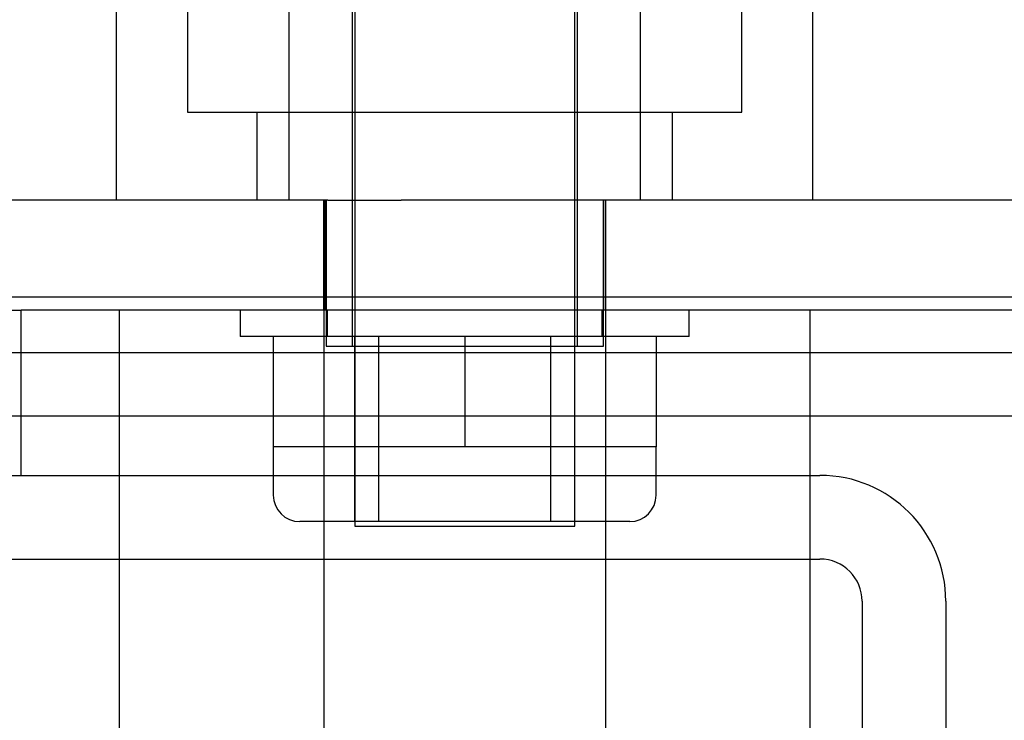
# Model space of a CAD drawing. Header units: inches. Extents: x 1 to 240, y -1 to 159.
# Tile 7 of 111: x 78.2 to 79.318, y 28.853 to 29.648. Entities that reach past the tile are written whole.
import ezdxf
from ezdxf.enums import TextEntityAlignment as Align
from ezdxf.lldxf.tags import DXFTag

# ---------------------------------------------------------------- set-up
doc = ezdxf.new("R2010")
doc.units = ezdxf.units.IN
doc.header["$MEASUREMENT"] = 0
for name, color, linetype in [('COM43543', 7, 'Continuous'), ('COM55891', 7, 'Continuous'), ('COM56175', 7, 'Continuous'), ('COM70657-14', 7, 'Continuous'), ('COM70658-8', 7, 'Continuous'), ('Default', 7, 'Continuous'), ('HAN13060', 7, 'Continuous'), ('LOC13320', 7, 'Continuous'), ('NTS16699', 7, 'Continuous'), ('SPC87323', 7, 'Continuous'), ('STD21879', 7, 'Continuous'), ('WAM30029', 7, 'Continuous')]:
    doc.layers.add(name, color=color, linetype=linetype)
doc.styles.add('SEACAD_Times_New_Roman', font='times.ttf')
tags = doc.linetypes.add('HIDDEN2', pattern=[0.1875, 0.125, -0.0625]).pattern_tags.tags
tags[6:7] = [DXFTag(74, 4), DXFTag(75, 0), DXFTag(340, '0'), DXFTag(46, 0.0), DXFTag(50, 0.0), DXFTag(44, 0.0), DXFTag(45, 0.0)]
tags[4:5] = [DXFTag(74, 4), DXFTag(75, 0), DXFTag(340, '0'), DXFTag(46, 0.0), DXFTag(50, 0.0), DXFTag(44, 0.0), DXFTag(45, 0.0)]
doc.dimstyles.new('HAMMOND_(STH_-_240x160)', dxfattribs={"dimtxt": 1, "dimasz": 1.25, "dimexe": 0.5, "dimexo": 0.5, "dimgap": 0.25, "dimtad": 0, "dimtih": 1, "dimtoh": 1, "dimzin": 0, "dimdsep": 46, "dimtxsty": 'SEACAD_Times_New_Roman', "dimblk1": '_SE_FILLED', "dimblk2": '_SE_FILLED', "dimsah": 1, "dimcen": 0.5, "dimadec": 0, "dimazin": 0, "dimtfac": 0.8, "dimtofl": 0, "dimtmove": 0, "dimatfit": 3, "dimfxl": 1, "dimtolj": 1, "dimtzin": 0, "dimarcsym": 0})

# ---------------------------------------------------------------- blocks, each defined once
blk = doc.blocks.new('SE6')
at = {"layer": 'COM43543', "color": 7, "linetype": 'Continuous'}
blk.add_line((51.2117, 29.2703), (82.2685, 29.2703), dxfattribs=at)
at = {"layer": 'COM43543', "color": 7, "linetype": 'HIDDEN2'}
blk.add_line((51.2117, 29.1983), (82.2685, 29.1983), dxfattribs=at)
at = {"layer": 'COM55891', "color": 7, "linetype": 'HIDDEN2'}
for p, q in [((78.2015, 29.1309), (79.109, 29.1309)), ((77.639, 29.0359), (79.109, 29.0359)), ((79.157, 28.9879), (79.157, 27.6309)), ((79.252, 28.9879), (79.252, 27.6309))]:
    blk.add_line(p, q, dxfattribs=at)
for radius in [0.143, 0.048]:
    blk.add_arc((79.109, 28.9879), radius, 0, 90, dxfattribs=at)
at = {"layer": 'COM56175', "color": 7, "linetype": 'HIDDEN2'}
for p, q in [((78.5497, 29.4434), (78.1137, 29.4434)), ((78.5459, 29.4434), (78.5459, 29.3184)), ((78.5464, 29.4434), (78.5464, 29.3184)), ((78.5497, 29.4434), (78.6333, 29.4434)), ((79.3429, 29.4434), (78.6333, 29.4434)), ((78.8649, 29.4434), (78.8649, 29.3184)), ((78.8654, 29.4434), (78.8654, 29.3184)), ((78.5497, 29.3184), (78.2015, 29.3184)), ((78.6333, 29.3184), (78.5497, 29.3184)), ((79.3429, 29.3184), (78.6333, 29.3184))]:
    blk.add_line(p, q, dxfattribs=at)
at = {"layer": 'COM70657-14', "color": 7, "linetype": 'Continuous'}
blk.add_line((80.0713, 29.3334), (52.0905, 29.3334), dxfattribs=at)
at = {"layer": 'COM70658-8', "color": 7, "linetype": 'HIDDEN2'}
for p, q in [((78.113, 29.3184), (78.2015, 29.3184)), ((78.2015, 29.1309), (78.2015, 29.3184)), ((77.5765, 29.1309), (78.2015, 29.1309))]:
    blk.add_line(p, q, dxfattribs=at)
at = {"layer": 'HAN13060', "color": 7, "linetype": 'HIDDEN2'}
for p, q in [((78.3099, 29.4434), (78.3099, 30.1454)), ((78.5058, 29.4434), (78.5058, 30.1454)), ((78.905, 29.4434), (78.905, 30.1454)), ((79.1009, 29.4434), (79.1009, 30.1454)), ((78.5454, 29.3184), (78.5454, 29.4434)), ((78.8654, 29.3184), (78.8654, 29.4434))]:
    blk.add_line(p, q, dxfattribs=at)
at = {"layer": 'LOC13320', "color": 7, "linetype": 'HIDDEN2'}
for p, q in [((78.3904, 30.0734), (78.3904, 29.5434)), ((79.0204, 29.5434), (79.0204, 30.0734)), ((78.5774, 29.9944), (78.5774, 29.2774)), ((78.8334, 29.2774), (78.8334, 29.9944)), ((78.3904, 29.5434), (79.0204, 29.5434)), ((78.4694, 29.5434), (78.4694, 29.4434)), ((78.9414, 29.4434), (78.9414, 29.5434)), ((78.5479, 29.4434), (78.5479, 29.2774)), ((78.8629, 29.2774), (78.8629, 29.4434)), ((78.5479, 29.2774), (78.8629, 29.2774))]:
    blk.add_line(p, q, dxfattribs=at)
at = {"layer": 'NTS16699', "color": 7, "linetype": 'HIDDEN2'}
for p, q in [((78.4879, 29.2884), (78.4879, 29.1634)), ((78.5804, 29.0784), (78.5804, 29.2884)), ((78.6074, 29.2884), (78.6074, 29.0784)), ((78.7054, 29.2884), (78.7054, 29.1634)), ((78.8033, 29.0784), (78.8033, 29.2884)), ((78.8304, 29.0784), (78.8304, 29.2884)), ((78.9229, 29.2884), (78.9229, 29.1634)), ((78.5966, 29.1634), (78.4879, 29.1634)), ((78.4879, 29.1634), (78.4879, 29.1084)), ((78.7054, 29.1634), (78.5966, 29.1634)), ((78.8141, 29.1634), (78.7054, 29.1634)), ((78.9229, 29.1634), (78.8141, 29.1634)), ((78.9229, 29.1084), (78.9229, 29.1634)), ((78.8929, 29.0784), (78.5179, 29.0784))]:
    blk.add_line(p, q, dxfattribs=at)
for centre, start, end in [((78.5179, 29.1084), 180, 270), ((78.8929, 29.1084), 270, 0)]:
    blk.add_arc(centre, 0.03, start, end, dxfattribs=at)
at = {"layer": 'SPC87323', "color": 7, "linetype": 'HIDDEN2'}
for p, q in [((78.3129, 29.3184), (78.3129, 28.4134)), ((78.5454, 29.3184), (78.5454, 28.2884)), ((78.8654, 29.3184), (78.8654, 28.2884)), ((79.0979, 28.4134), (79.0979, 29.3184))]:
    blk.add_line(p, q, dxfattribs=at)
at = {"layer": 'STD21879', "color": 7, "linetype": 'HIDDEN2'}
for p, q in [((78.5804, 30.0422), (78.5804, 29.0734)), ((78.8304, 29.0734), (78.8304, 30.0422)), ((78.5804, 29.0734), (78.8304, 29.0734))]:
    blk.add_line(p, q, dxfattribs=at)
at = {"layer": 'WAM30029', "color": 7, "linetype": 'HIDDEN2'}
for p, q in [((78.4504, 29.3184), (78.4504, 29.2884)), ((78.5491, 29.3184), (78.5491, 29.2884)), ((78.8616, 29.2884), (78.8616, 29.3184)), ((78.9604, 29.2884), (78.9604, 29.3184)), ((78.9604, 29.2884), (78.4504, 29.2884))]:
    blk.add_line(p, q, dxfattribs=at)
blk = doc.blocks.new('DMBLK3158')
at = {"layer": 'Default', "linetype": 'Continuous'}
for points in [[(78.8934, 37.4783), (78.8934, 37.0616), (80.1434, 37.2699)], [(83.6694, 37.4783), (82.4194, 37.2699), (83.6694, 37.0616)]]:
    blk.add_hatch(color=7, dxfattribs=at).paths.add_polyline_path(points)
at = {"layer": 'Default', "color": 7, "linetype": 'Continuous'}
for p, q in [((80.1434, 30.1854), (80.1434, 37.7699)), ((82.4194, 29.6623), (82.4194, 37.7699)), ((77.6434, 37.2699), (80.1434, 37.2699)), ((82.4194, 37.2699), (83.7183, 37.2699)), ((83.7183, 37.2699), (84.2183, 37.2699))]:
    blk.add_line(p, q, dxfattribs=at)
at = {"layer": 'Default', "color": 7, "linetype": 'Continuous', "style": 'SEACAD_Times_New_Roman'}
blk.add_text('2.28', height=1, dxfattribs=at).set_placement((84.5683, 37.7699), align=Align.TOP_LEFT)
blk = doc.blocks.new('_SE_FILLED')
at = {"color": 0}
blk.add_line((0, 0), (-1, 0), dxfattribs=at)
blk.add_solid([(0, 0), (-1, -0.1665), (-1, 0.1665), (0, 0)], dxfattribs=at)

msp = doc.modelspace()

# ---------------------------------------------------------------- block references
at = {"layer": 'Default'}
msp.add_blockref('SE6', (0, 0), dxfattribs=at)

# ---------------------------------------------------------------- dimensions: what is measured, and where the dimension line sits
at = {"layer": 'Default', "color": 7, "linetype": 'Continuous'}
dim = msp.add_linear_dim(base=(82.4194, 37.2699), p1=(80.1434, 29.6854), p2=(82.4194, 29.1623), text='\\A1;<>', dimstyle='HAMMOND_(STH_-_240x160)', override={"dimtmove": 1}, dxfattribs=at)
dim.commit()
dim.dimension.update_dxf_attribs({"geometry": 'DMBLK3158', "text_midpoint": (84.2183, 37.2699), "dimtype": 160})

doc.saveas('drawing.dxf')
